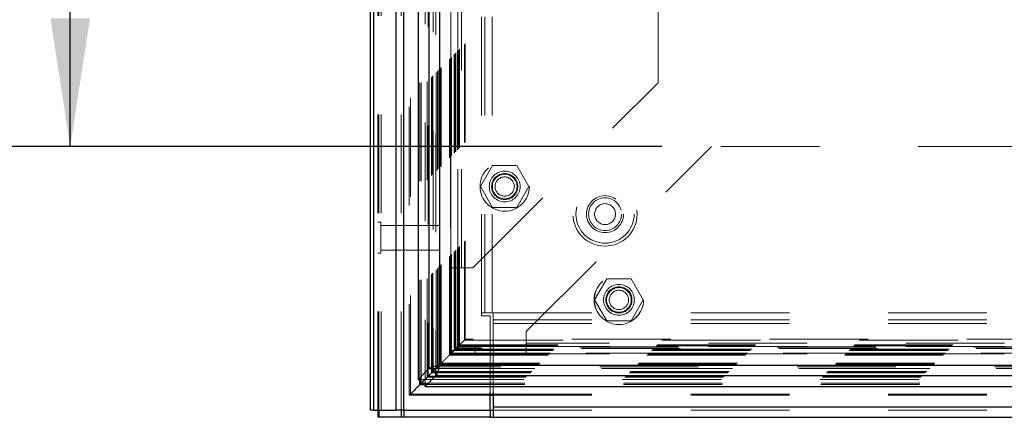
# Model space of a CAD drawing. Header units: inches. Extents: x 0.2 to 10.8, y 0.2 to 8.2.
# Tile 37 of 84: x 2.8 to 3.8, y 3 to 3.4. Entities that reach past the tile are written whole.
import ezdxf

# ---------------------------------------------------------------- set-up
doc = ezdxf.new("R2010")
doc.units = ezdxf.units.IN
doc.header["$MEASUREMENT"] = 0
doc.linetypes.add('HIDDEN', pattern=[0.075, 0.05, -0.025])
doc.layers.add('DIMENSIONS', color=140, linetype='Continuous')
doc.styles.add('SLDTEXTSTYLE0', font='TXT', dxfattribs={"width": 0.7})
doc.dimstyles.new('SLDDIMSTYLE0', dxfattribs={"dimtxt": 0.084961, "dimasz": 0.13, "dimexe": 0, "dimexo": 0.0625, "dimgap": 0.02124, "dimtad": 0, "dimtih": 1, "dimtoh": 1, "dimlfac": 10, "dimrnd": 1e-09, "dimzin": 12, "dimdsep": 46, "dimtxsty": 'SLDTEXTSTYLE0', "dimsah": 1, "dimcen": 0.09, "dimadec": 0, "dimazin": 3, "dimtfac": 1, "dimtofl": 0, "dimtmove": 0, "dimatfit": 3, "dimfxl": 0, "dimfrac": 2, "dimtolj": 1, "dimtzin": 12, "dimarcsym": 0})

# ---------------------------------------------------------------- blocks, each defined once
blk = doc.blocks.new('_D_1')
at = {"layer": 'DIMENSIONS'}
for p, q in [((3.4347, 5.05183), (2.71022, 5.05183)), ((2.83522, 5.05183), (2.83522, 4.4183)), ((2.67365, 4.26424), (2.64512, 4.26424)), ((2.64512, 4.26424), (2.64512, 4.12921)), ((2.9968, 4.26424), (3.02533, 4.26424)), ((3.02533, 4.26424), (3.02533, 4.12921)), ((2.64512, 4.12921), (2.67365, 4.12921)), ((3.02533, 4.12921), (2.9968, 4.12921)), ((2.83522, 3.26349), (2.83522, 4.11019)), ((3.43463, 3.26349), (2.71022, 3.26349))]:
    blk.add_line(p, q, dxfattribs=at)
for points in [[(2.83522, 5.05183), (2.81522, 4.92183), (2.85522, 4.92183)], [(2.83522, 3.26349), (2.85522, 3.39349), (2.81522, 3.39349)]]:
    blk.add_solid(points, dxfattribs=at)
at = {"layer": 'DIMENSIONS', "char_height": 0.083333, "attachment_point": 1, "style": 'SLDTEXTSTYLE0'}
for s, insert in [('17.88', (2.67365, 4.39069)), ('454.2', (2.67365, 4.23664))]:
    blk.add_mtext(s, dxfattribs=dict(at, insert=insert))

msp = doc.modelspace()

# ---------------------------------------------------------------- linework, layer by layer
at = {"color": 7, "linetype": 'HIDDEN', "lineweight": 18}
for p, q in [((3.150237, 2.996171), (3.150237, 5.685588)), ((3.146637, 2.996171), (3.146637, 5.330348)), ((3.147692, 2.996171), (3.147692, 5.32975)), ((3.150237, 2.996171), (3.150237, 5.328552)), ((3.170583, 2.996171), (3.170583, 5.318981)), ((3.173128, 2.996171), (3.173128, 5.318671)), ((3.178675, 5.303884), (3.178675, 3.011434)), ((3.179784, 3.012531), (3.179784, 5.30279)), ((3.189387, 3.028327), (3.189387, 5.286995)), ((3.190747, 3.028455), (3.190747, 5.286867)), ((3.194787, 5.287826), (3.194787, 3.027496)), ((3.19683, 3.029577), (3.19683, 5.285744)), ((3.197916, 5.284657), (3.197916, 3.030661)), ((3.201329, 3.034077), (3.201329, 5.281244)), ((3.202306, 3.035054), (3.202306, 5.280268)), ((3.202486, 3.035234), (3.202486, 5.280088)), ((3.202974, 5.27961), (3.202974, 3.035725)), ((3.205688, 5.276924), (3.205688, 3.038397)), ((3.205725, 3.038471), (3.205725, 5.276853)), ((3.205886, 3.038634), (3.205886, 5.276688)), ((3.207319, 3.040071), (3.207319, 5.27525)), ((3.208669, 3.041417), (3.208669, 5.273905)), ((3.209234, 5.27339), (3.209234, 3.041932)), ((3.210232, 3.04298), (3.210232, 5.272342)), ((3.211109, 3.043857), (3.211109, 5.271465)), ((3.219369, 3.052117), (3.219369, 5.263204)), ((3.220369, 3.053117), (3.220369, 5.262204)), ((3.220625, 5.261931), (3.220625, 3.053394)), ((3.220869, 5.261704), (3.220869, 3.053617)), ((3.220869, 3.053617), (3.220869, 5.261704)), ((3.221369, 3.054117), (3.221369, 5.261204)), ((3.221426, 3.054153), (3.221426, 5.261153)), ((3.224119, 3.056867), (3.224119, 5.258454)), ((3.224119, 3.056867), (3.224119, 5.258454)), ((3.224408, 3.057156), (3.224408, 5.258165)), ((3.225523, 3.058271), (3.225523, 5.25705)), ((3.225869, 3.058617), (3.225869, 5.256704)), ((3.227816, 3.060541), (3.227816, 5.254779)), ((3.228665, 3.061413), (3.228665, 5.253909)), ((3.229593, 3.062341), (3.229593, 5.252981)), ((3.234501, 3.067249), (3.234501, 5.248072)), ((3.235375, 3.068127), (3.235375, 5.247219)), ((3.251737, 3.095071), (3.251737, 5.220171)), ((3.251737, 3.095071), (3.251737, 5.220171)), ((3.255337, 3.095071), (3.255337, 5.220171)), ((3.262537, 3.095071), (3.262537, 5.220171)), ((3.220696, 3.140711), (3.220696, 5.174611)), ((3.227896, 3.140711), (3.227896, 5.174611)), ((3.231496, 3.140711), (3.231496, 5.174611)), ((3.231496, 3.140711), (3.231496, 5.174611)), ((3.430696, 3.328211), (3.430696, 4.987111)), ((3.243196, 3.140711), (3.430696, 3.328211)), ((3.220351, 3.280657), (3.220347, 3.053132)), ((3.297129, 3.075994), (3.484629, 3.263494)), ((4.794129, 3.263494), (3.484629, 3.263494)), ((3.262999, 3.244344), (3.250701, 3.223044)), ((3.287594, 3.244344), (3.262999, 3.244344)), ((3.299891, 3.223044), (3.287594, 3.244344)), ((3.250701, 3.223044), (3.262999, 3.201744)), ((3.287594, 3.201744), (3.299891, 3.223044)), ((3.262999, 3.201744), (3.287594, 3.201744)), ((3.149762, 3.186796), (3.146637, 3.186796)), ((3.149762, 3.155546), (3.149762, 3.186796)), ((3.209137, 3.183671), (3.149762, 3.183671)), ((3.209137, 3.158671), (3.209137, 3.183671)), ((3.146637, 3.155546), (3.149762, 3.155546)), ((3.149762, 3.158671), (3.209137, 3.158671)), ((3.220696, 3.140711), (3.231496, 3.140711)), ((3.220696, 3.056711), (3.220696, 3.140711)), ((3.227896, 3.056711), (3.227896, 3.140711)), ((3.231496, 3.140711), (3.243196, 3.140711)), ((3.378699, 3.129394), (3.366401, 3.108094)), ((3.403294, 3.129394), (3.378699, 3.129394)), ((3.415591, 3.108094), (3.403294, 3.129394)), ((3.366401, 3.108094), (3.378699, 3.086794)), ((3.403294, 3.086794), (3.415591, 3.108094)), ((3.251737, 3.092071), (3.251737, 3.095071)), ((3.262537, 3.095071), (3.251737, 3.095071)), ((3.260737, 3.092071), (3.251737, 3.092071)), ((3.260737, 3.014572), (3.260737, 3.092071)), ((3.263728, 3.095071), (5.015146, 3.095071)), ((3.263728, 3.095071), (3.263728, 3.084271)), ((3.263728, 3.087871), (5.015146, 3.087871)), ((3.263728, 3.084271), (5.015146, 3.084271)), ((3.263728, 3.084271), (3.263728, 3.014572)), ((3.263728, 3.084271), (5.015146, 3.084271)), ((3.378699, 3.086794), (3.403294, 3.086794)), ((3.297129, 3.064294), (3.297129, 3.075994)), ((3.229593, 3.062341), (3.228665, 3.061413)), ((3.234501, 3.067249), (3.229593, 3.062341)), ((3.229593, 3.062341), (5.049233, 3.062341)), ((3.234501, 3.067249), (5.044324, 3.067249)), ((5.04347, 3.06813), (3.235362, 3.06813)), ((4.981629, 3.064294), (3.297129, 3.064294)), ((3.297129, 3.053494), (3.297129, 3.064294)), ((4.981629, 3.064294), (3.297129, 3.064294)), ((3.220369, 3.053117), (3.219369, 3.052117)), ((3.219369, 3.052117), (5.059456, 3.052117)), ((3.224408, 3.057156), (3.220369, 3.053117)), ((3.220369, 3.053117), (5.058456, 3.053117)), ((3.220399, 3.05311), (5.058446, 3.05311)), ((3.220568, 3.053308), (5.058246, 3.053308)), ((3.220696, 3.056711), (3.227896, 3.056711)), ((3.220869, 3.053617), (5.057956, 3.053617)), ((3.220869, 3.053617), (5.057956, 3.053617)), ((5.057484, 3.054133), (3.22133, 3.054133)), ((3.221369, 3.054117), (5.057456, 3.054117)), ((3.224119, 3.056867), (5.054706, 3.056867)), ((3.224119, 3.056867), (5.054706, 3.056867)), ((3.224408, 3.057156), (5.054417, 3.057156)), ((3.225869, 3.058617), (3.225523, 3.058271)), ((3.225523, 3.058271), (5.053302, 3.058271)), ((5.052956, 3.058617), (3.225869, 3.058617)), ((3.227598, 3.060346), (3.226851, 3.059599)), ((5.051333, 3.060261), (3.227464, 3.060261)), ((5.051267, 3.060314), (3.227551, 3.060314)), ((3.228665, 3.061413), (3.227757, 3.060505)), ((3.228665, 3.061413), (5.050161, 3.061413)), ((3.245329, 3.060694), (3.245329, 3.053494)), ((3.297129, 3.060694), (3.245329, 3.060694)), ((3.297129, 3.053494), (3.245329, 3.053494)), ((4.981629, 3.060694), (3.297129, 3.060694)), ((4.981629, 3.053494), (3.297129, 3.053494)), ((3.210232, 3.04298), (3.209045, 3.041793)), ((3.209234, 3.041932), (5.069592, 3.041932)), ((3.211109, 3.043857), (3.210232, 3.04298)), ((3.210232, 3.04298), (5.068594, 3.04298)), ((3.211109, 3.043857), (5.067717, 3.043857)), ((3.201329, 3.034077), (5.077496, 3.034077)), ((3.202306, 3.035054), (5.07652, 3.035054)), ((3.202486, 3.035234), (5.07634, 3.035234)), ((3.202763, 3.035506), (5.076045, 3.035506)), ((5.073229, 3.038358), (3.205601, 3.038358)), ((3.205699, 3.038386), (5.073126, 3.038386)), ((3.205886, 3.038634), (5.07294, 3.038634)), ((5.071517, 3.040036), (3.20731, 3.040036)), ((3.208669, 3.041417), (5.070157, 3.041417)), ((3.188169, 3.027496), (3.194787, 3.027496)), ((3.195496, 3.028205), (3.194787, 3.027496)), ((3.194798, 3.027485), (3.195508, 3.028195)), ((3.194798, 3.020893), (3.194798, 3.027485)), ((3.194798, 3.027485), (5.084028, 3.027485)), ((3.19683, 3.029577), (3.195456, 3.028204)), ((3.19563, 3.022135), (5.083195, 3.022135)), ((3.195759, 3.023495), (5.083067, 3.023495)), ((3.19683, 3.029577), (5.081996, 3.029577)), ((3.19801, 3.030765), (5.080811, 3.030765)), ((3.181757, 3.014516), (3.179784, 3.012531)), ((3.179784, 3.012531), (3.260737, 3.012531)), ((3.263728, 3.012531), (5.015146, 3.012531)), ((3.178669, 3.011412), (3.260737, 3.011412)), ((3.263728, 3.011412), (5.015146, 3.011412)), ((3.263728, 2.999771), (5.015146, 2.999771)), ((3.263728, 2.996171), (5.015146, 2.996171))]:
    msp.add_line(p, q, dxfattribs=at)
at = {"color": 7, "linetype": 'Continuous', "lineweight": 25}
for p, q in [((3.139437, 2.996171), (3.139437, 5.331166)), ((3.1426, 2.996171), (3.1426, 5.32975)), ((3.165492, 2.996171), (3.165492, 5.318981)), ((3.173128, 2.996171), (3.173128, 5.318671)), ((3.187696, 5.287826), (3.187696, 3.027496)), ((3.198598, 5.276924), (3.198598, 3.038397)), ((3.209234, 5.27339), (3.209234, 3.041932)), ((3.209234, 3.041932), (5.069592, 3.041932)), ((3.198598, 3.038397), (3.187696, 3.027496)), ((3.205688, 3.038397), (3.195496, 3.028205)), ((3.195508, 3.028195), (3.205699, 3.038386)), ((3.198598, 3.038397), (3.205688, 3.038397)), ((3.209045, 3.041793), (3.205669, 3.038417)), ((3.205699, 3.031296), (3.205699, 3.038386)), ((3.187696, 3.027496), (3.188169, 3.027496)), ((3.189387, 3.022135), (3.189387, 3.028327)), ((3.190747, 3.023495), (3.189387, 3.022135)), ((3.189387, 3.022135), (3.19563, 3.022135)), ((3.190747, 3.023495), (3.190747, 3.028455)), ((3.195456, 3.028204), (3.190747, 3.023495)), ((3.190747, 3.023495), (3.195759, 3.023495)), ((3.194798, 3.020394), (3.205699, 3.031296)), ((3.205699, 3.031296), (5.073126, 3.031296)), ((3.194798, 3.020394), (3.194798, 3.020893)), ((3.194798, 3.020394), (5.084028, 3.020394)), ((3.260737, 2.996171), (3.260737, 3.014572)), ((3.260737, 3.012531), (3.263728, 3.012531)), ((3.263728, 3.014572), (3.263728, 2.999771)), ((3.260737, 3.011412), (3.263728, 3.011412)), ((3.1426, 2.996171), (3.139437, 2.996171)), ((3.1426, 2.996171), (3.165492, 2.996171)), ((3.146637, 2.996171), (3.146637, 2.988971)), ((3.14769, 2.996171), (3.14769, 2.988971)), ((3.173128, 2.996171), (3.165492, 2.996171)), ((3.170582, 2.996171), (3.170582, 2.988971)), ((3.173124, 2.996171), (3.173124, 2.988971)), ((3.173128, 2.996171), (3.260737, 2.996171)), ((3.260728, 2.996171), (3.260728, 2.988971)), ((3.260737, 2.996171), (3.263728, 2.996171)), ((3.263728, 2.999771), (5.015146, 2.999771)), ((3.263728, 2.999771), (3.263728, 2.988971)), ((3.14769, 2.988971), (3.146637, 2.988971)), ((3.170582, 2.988971), (3.14769, 2.988971)), ((3.173124, 2.988971), (3.170582, 2.988971)), ((3.260728, 2.988971), (3.173124, 2.988971)), ((3.260728, 2.988971), (3.263728, 2.988971)), ((3.263728, 2.988971), (5.015146, 2.988971))]:
    msp.add_line(p, q, dxfattribs=at)
at = {"color": 7, "linetype": 'HIDDEN', "lineweight": 18, "flags": 128}
msp.add_lwpolyline([(3.226947, 3.059697), (3.2273, 3.06006), (3.227518, 3.060275), (3.227673, 3.060415), (3.227721, 3.060465), (3.227757, 3.060505), (3.227792, 3.060546), (3.227716, 3.060475), (3.227137, 3.059888), (3.224408, 3.057156), (3.224408, 3.057156)], dxfattribs=at)
at = {"color": 7, "linetype": 'HIDDEN', "lineweight": 18}
for centre, radius in [((3.275296, 3.223044), 0.025), ((3.275296, 3.223044), 0.015625), ((3.275296, 3.223044), 0.01325), ((3.275296, 3.223044), 0.0125), ((3.275296, 3.223044), 0.009795), ((3.376937, 3.195071), 0.0325), ((3.376937, 3.195071), 0.0295), ((3.376937, 3.195071), 0.0295), ((3.376937, 3.195071), 0.01875), ((3.376937, 3.195071), 0.0166), ((3.376937, 3.195071), 0.0106), ((3.390929, 3.108094), 0.025), ((3.390996, 3.108094), 0.025), ((3.390996, 3.108094), 0.015625), ((3.390996, 3.108094), 0.01325), ((3.390996, 3.108094), 0.0125), ((3.390996, 3.108094), 0.009795)]:
    msp.add_circle(centre, radius, dxfattribs=at)
for points, knots in [([(3.227485, 3.060239), (3.227476, 3.062808), (3.227451, 3.070101), (3.22743, 3.083343), (3.227417, 3.101038), (3.227416, 3.121608), (3.227422, 3.151026), (3.227428, 3.187548), (3.227422, 3.241999), (3.227425, 3.307175), (3.227423, 3.449403), (3.227424, 3.728917), (3.227424, 4.194356), (3.227423, 4.60386), (3.227424, 4.885802), (3.227422, 4.991393), (3.227428, 5.070752), (3.227424, 5.12405), (3.227417, 5.150981), (3.227416, 5.176474), (3.22743, 5.198965), (3.22746, 5.217693), (3.227503, 5.232764), (3.227549, 5.24469), (3.227584, 5.251744), (3.227599, 5.25488), (3.227599, 5.254973)], [0, 0, 0, 0, 0.003511, 0.0099701, 0.0180998, 0.0276981, 0.0380872, 0.0583118, 0.0776208, 0.1125159, 0.1474018, 0.2720339, 0.4945852, 0.7836126, 0.8317878, 0.8799735, 0.9279454, 0.9402645, 0.9528273, 0.9647577, 0.9751107, 0.9835701, 0.9903575, 0.9957119, 0.9998723, 1, 1, 1, 1]), ([(3.227259, 3.060019), (3.227892, 3.060655), (3.229204, 3.061975), (3.230317, 3.063072), (3.230892, 3.06364)], [0, 0, 0, 0, 0.4826351, 1, 1, 1, 1]), ([(3.234283, 3.067031), (3.234383, 3.067125), (3.234667, 3.067392), (3.234981, 3.067721), (3.235198, 3.067946), (3.23534, 3.068088), (3.23541, 3.068165), (3.23517, 3.067955), (3.23479, 3.067554), (3.234501, 3.067249)], [0, 0, 0, 0, 0.0736522, 0.20849, 0.2702071, 0.3287474, 0.4334968, 0.5703783, 1, 1, 1, 1]), ([(3.209098, 3.041834), (3.209434, 3.042168), (3.209966, 3.042694), (3.210782, 3.043525), (3.211477, 3.044229), (3.2121, 3.044839), (3.21288, 3.045639), (3.213442, 3.046179), (3.214618, 3.047375), (3.216108, 3.048848), (3.217774, 3.050516), (3.219134, 3.051876), (3.219937, 3.052709), (3.220476, 3.053252), (3.220867, 3.053648), (3.221135, 3.053862), (3.221286, 3.05403), (3.221404, 3.054184), (3.221451, 3.054227), (3.221363, 3.054131), (3.22133, 3.054095)], [0, 0, 0, 0, 0.0724812, 0.1144085, 0.158397, 0.2030076, 0.2311807, 0.3256349, 0.4138993, 0.5598949, 0.7142708, 0.7894393, 0.8291708, 0.8690747, 0.8898006, 0.9062619, 0.9193688, 0.9353346, 0.9756858, 1, 1, 1, 1]), ([(3.220369, 3.053117), (3.220391, 3.053135), (3.220452, 3.053184), (3.220561, 3.053279), (3.220685, 3.053403), (3.220809, 3.053534), (3.220952, 3.053688), (3.221078, 3.053823), (3.221161, 3.053908), (3.221192, 3.053939), (3.221193, 3.053941), (3.221195, 3.053943), (3.221205, 3.053954), (3.221253, 3.054005), (3.22277, 3.055605), (3.22427, 3.057061), (3.225733, 3.058482)], [0, 0, 0, 0, 0.0159903, 0.0445499, 0.0625985, 0.0827508, 0.1059837, 0.1333492, 0.1485017, 0.1494763, 0.1495373, 0.1495472, 0.150419, 0.155067, 0.1757285, 1, 1, 1, 1]), ([(3.220568, 3.053325), (3.22056, 3.053314), (3.220547, 3.053295), (3.220597, 3.053351), (3.220679, 3.053429), (3.22071, 3.053458)], [0, 0, 0, 0, 0.4831408, 0.81107607, 1, 1, 1, 1]), ([(3.202306, 3.035054), (3.202278, 3.035026), (3.202221, 3.034969), (3.202156, 3.034903), (3.202146, 3.034893), (3.202229, 3.034977), (3.202351, 3.035099), (3.202493, 3.035241), (3.202711, 3.035452), (3.202884, 3.03563), (3.202977, 3.035725)], [0, 0, 0, 0, 0.0820921, 0.1652609, 0.3380534, 0.5184586, 0.6098696, 0.7016563, 0.8395693, 1, 1, 1, 1]), ([(3.189322, 3.022069), (3.189808, 3.02255), (3.191224, 3.023953), (3.192692, 3.025432), (3.193656, 3.026404)], [0, 0, 0, 0, 0.3427259, 1, 1, 1, 1]), ([(3.19683, 3.029577), (3.196815, 3.029563), (3.196786, 3.029532), (3.196808, 3.029552), (3.196873, 3.029621), (3.196985, 3.029741), (3.197111, 3.029869), (3.197214, 3.029971), (3.197316, 3.030068), (3.197482, 3.030228), (3.197731, 3.030479), (3.197916, 3.030666), (3.19801, 3.030762)], [0, 0, 0, 0, 0.0806356, 0.1691126, 0.2692032, 0.3806303, 0.5000705, 0.5495463, 0.582052, 0.6858455, 0.8391914, 1, 1, 1, 1]), ([(3.179784, 3.012531), (3.1795, 3.012248), (3.179119, 3.011866), (3.178768, 3.011504), (3.178657, 3.011408), (3.178663, 3.011412), (3.178704, 3.011444), (3.178752, 3.011487), (3.178817, 3.011555), (3.178931, 3.011677), (3.17922, 3.011976), (3.179631, 3.012384), (3.179952, 3.012702), (3.180086, 3.012836)], [0, 0, 0, 0, 0.3763815, 0.5069441, 0.6074228, 0.6496694, 0.6700491, 0.6899164, 0.7099241, 0.7311928, 0.7799708, 0.9078434, 1, 1, 1, 1])]:
    msp.add_open_spline(points, degree=3, knots=knots, dxfattribs=at)
at = {"color": 7, "linetype": 'Continuous', "lineweight": 25}
for points, knots in [([(3.198598, 3.038397), (3.198816, 3.038692), (3.199252, 3.038986), (3.200509, 3.039575), (3.201329, 3.03987), (3.203254, 3.040459), (3.204359, 3.040753), (3.206721, 3.041343), (3.207977, 3.041637), (3.209234, 3.041932)], [0, 0, 0, 0, 0.25, 0.25, 0.5, 0.5, 0.75, 0.75, 1, 1, 1, 1]), ([(3.209234, 3.041932), (3.209114, 3.041847), (3.208875, 3.041679), (3.208519, 3.041427), (3.208171, 3.041174), (3.207833, 3.040922), (3.207509, 3.040669), (3.207202, 3.040417), (3.206844, 3.040101), (3.206461, 3.039723), (3.206101, 3.039281), (3.205829, 3.038839), (3.205735, 3.038545), (3.205688, 3.038397)], [0, 0, 0, 0, 0.071449, 0.142898, 0.214347, 0.285796, 0.357245, 0.428694, 0.500143, 0.6251072, 0.7500715, 0.8750357, 1, 1, 1, 1]), ([(3.209234, 3.041932), (3.208939, 3.040675), (3.208645, 3.039419), (3.208056, 3.037057), (3.207761, 3.035952), (3.207172, 3.034027), (3.206877, 3.033207), (3.206288, 3.03195), (3.205994, 3.031514), (3.205699, 3.031296)], [0, 0, 0, 0, 0.25, 0.25, 0.5, 0.5, 0.75, 0.75, 1, 1, 1, 1]), ([(3.205699, 3.038386), (3.205784, 3.03841), (3.205952, 3.038459), (3.206204, 3.038575), (3.206457, 3.038723), (3.206709, 3.038902), (3.206962, 3.039112), (3.207214, 3.03935), (3.207529, 3.039679), (3.207908, 3.040122), (3.20835, 3.040694), (3.208792, 3.041303), (3.209086, 3.041722), (3.209234, 3.041932)], [0, 0, 0, 0, 0.071449, 0.14289799, 0.21434699, 0.28579598, 0.35724498, 0.42869398, 0.50014297, 0.62510723, 0.75007149, 0.87503574, 1, 1, 1, 1]), ([(3.189387, 3.022135), (3.188993, 3.02173), (3.188485, 3.021207), (3.187451, 3.020195), (3.186337, 3.019094), (3.183866, 3.016596), (3.182311, 3.015074), (3.181841, 3.014601), (3.181757, 3.014516)], [0, 0, 0, 0, 0.2039007, 0.2630224, 0.5851222, 0.8776238, 0.9781088, 1, 1, 1, 1])]:
    msp.add_open_spline(points, degree=3, knots=knots, dxfattribs=at)

# ---------------------------------------------------------------- dimensions: what is measured, and where the dimension line sits
at = {"layer": 'DIMENSIONS'}
dim = msp.add_linear_dim(base=(2.835225, 3.263494), p1=(3.484696, 5.051827), p2=(3.484629, 3.263494), angle=90, dimstyle='SLDDIMSTYLE0', dxfattribs=at)
dim.commit()
dim.dimension.update_dxf_attribs({"geometry": '_D_1', "text_midpoint": (2.835225, 4.264244), "dimtype": 160})

doc.saveas('drawing.dxf')
